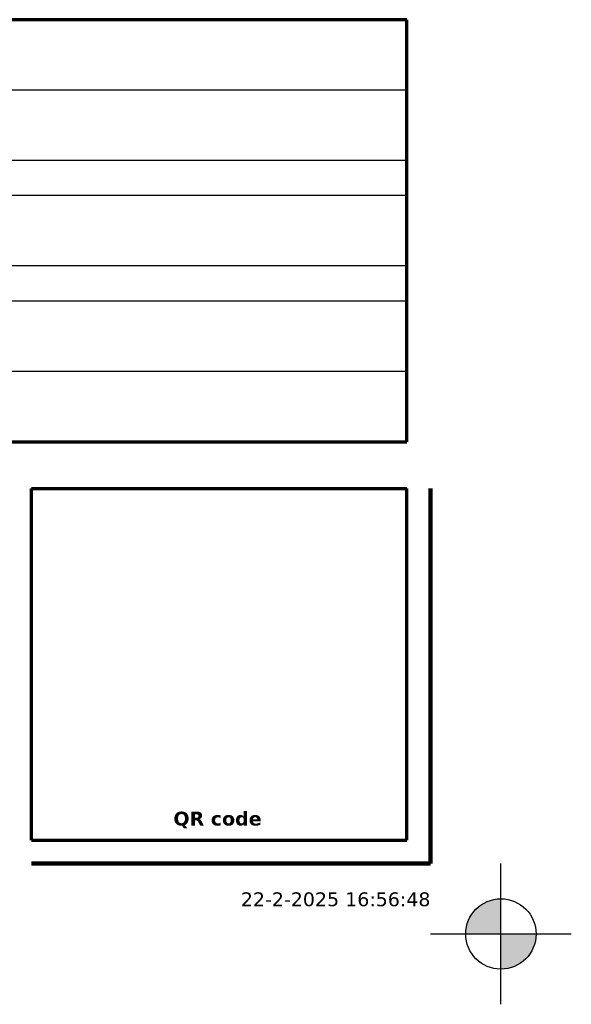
# Model space of a CAD drawing. Header units: millimetres. Extents: x -592 to 7, y -7 to 410.
# Tile 67 of 68: x -51 to 7, y -7 to 97. Entities that reach past the tile are written whole.
import ezdxf
from ezdxf.enums import TextEntityAlignment as Align

# ---------------------------------------------------------------- set-up
doc = ezdxf.new("R2010")
doc.units = ezdxf.units.MM
doc.layers.add('--.--_-_hulplijn', color=7, linetype='Continuous', plot=False)
doc.layers.add('--.--_-_invoegpunt', color=7, linetype='Continuous', plot=False)
doc.layers.add('--.--_L_titelblok', color=7, linetype='Continuous')
doc.layers.add('--.--_T_titelblok', color=6, linetype='Continuous')
doc.styles.add('Verdana', font='verdana.ttf', dxfattribs={"height": 1.475})
doc.styles.add('Verdana_B', font='verdanab.ttf', dxfattribs={"height": 1.475})

msp = doc.modelspace()

# ---------------------------------------------------------------- hatches: boundary and pattern name
at = {"layer": '--.--_-_invoegpunt'}
h = msp.add_hatch(color=256, dxfattribs=at)
h.paths.add_polyline_path([(-3.75, 0), (0, 0), (0, 3.75, 0.414214)])
h.paths.add_polyline_path([(0, -3.75, 0.414214), (3.75, 0), (0, 0)])

# ---------------------------------------------------------------- linework, layer by layer
at = {"layer": '--.--_-_hulplijn', "lineweight": 120}
for p, q in [((-7.5, 7.5), (-7.5, 47.5)), ((-50, 7.5), (-7.5, 7.5))]:
    msp.add_line(p, q, dxfattribs=at)
at = {"layer": '--.--_-_invoegpunt'}
for p, q in [((0, -7.5), (0, 7.5)), ((-7.5, 0), (7.5, 0))]:
    msp.add_line(p, q, dxfattribs=at)
msp.add_circle((0, 0), 3.75, dxfattribs=at)
at = {"layer": '--.--_L_titelblok', "lineweight": 70}
for p, q in [((-10, 97.5), (-125, 97.5)), ((-10, 52.5), (-10, 97.5)), ((-125, 52.5), (-10, 52.5)), ((-50, 47.5), (-10, 47.5)), ((-50, 10), (-50, 47.5)), ((-10, 10), (-10, 47.5)), ((-50, 10), (-10, 10))]:
    msp.add_line(p, q, dxfattribs=at)
at = {"layer": '--.--_L_titelblok'}
for p, q in [((-10, 90), (-125, 90)), ((-10, 82.5), (-125, 82.5)), ((-10, 78.75), (-125, 78.75)), ((-10, 71.25), (-125, 71.25)), ((-10, 67.5), (-125, 67.5)), ((-10, 60), (-125, 60))]:
    msp.add_line(p, q, dxfattribs=at)

# ---------------------------------------------------------------- texts
at = {"layer": '--.--_T_titelblok', "style": 'Verdana'}
msp.add_text('22-2-2025 16:56:48', height=1.475, dxfattribs=at).set_placement((-7.5, 3.7), align=Align.MIDDLE_RIGHT)
at = {"layer": '--.--_T_titelblok', "color": 7, "insert": (-34.88, 13.04), "char_height": 1.475, "width": 11.7848, "attachment_point": 1, "style": 'Verdana_B'}
msp.add_mtext('QR code', dxfattribs=at)

doc.saveas('drawing.dxf')
